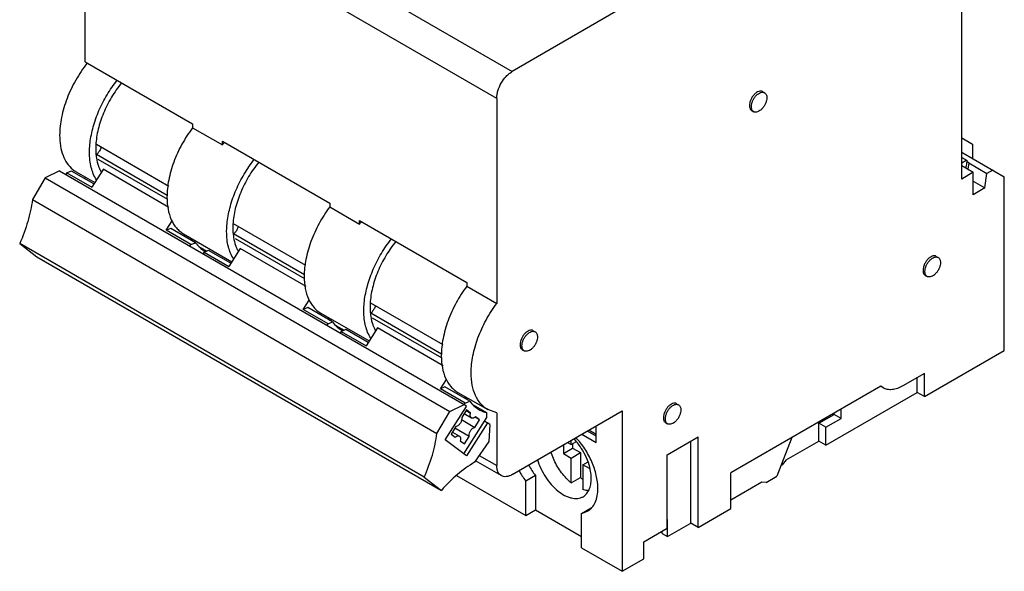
# Model space of a CAD drawing. Header units: millimetres. Extents: x 13 to 103, y 28 to 135.
# Tile 1 of 2: x 13 to 103, y 28 to 78. Entities that reach past the tile are written whole.
import ezdxf

# ---------------------------------------------------------------- set-up
doc = ezdxf.new("R2010")
doc.units = ezdxf.units.MM
doc.header["$LTSCALE"] = 10.57115
doc.layers.get('0').update_dxf_attribs({"linetype": 'CONTINUOUS'})

msp = doc.modelspace()

# ---------------------------------------------------------------- linework, layer by layer
at = {"color": 7, "linetype": 'Continuous'}
for p, q in [((20.696, 94.98), (58.244, 73.303)), ((19.282, 74.18), (19.282, 92.531)), ((56.829, 70.853), (19.282, 92.531)), ((99.256, 63.504), (99.256, 87.147)), ((68.285, 79.1), (58.244, 73.303)), ((19.282, 74.18), (29.075, 68.525)), ((81.094, 71.478), (81.271, 71.376)), ((56.829, 70.853), (56.829, 52.161)), ((80.094, 69.746), (80.271, 69.643)), ((29.075, 68.525), (29.075, 68.184)), ((29.075, 68.184), (31.798, 66.612)), ((26.897, 62.831), (20.301, 66.639)), ((31.798, 66.612), (31.798, 66.954)), ((31.798, 66.954), (41.591, 61.3)), ((99.256, 67.26), (100.246, 66.688)), ((100.246, 66.688), (100.246, 65.382)), ((26.765, 61.996), (20.306, 65.726)), ((99.362, 65.892), (99.256, 65.831)), ((99.362, 65.892), (103.145, 63.708)), ((20.438, 65.316), (26.78, 61.654)), ((99.256, 65.464), (99.749, 65.179)), ((99.256, 64.975), (99.679, 65.22)), ((99.256, 64.729), (100.316, 64.117)), ((99.746, 65.099), (99.927, 64.994)), ((99.902, 64.98), (99.821, 64.402)), ((99.902, 64.98), (99.927, 64.994)), ((99.902, 64.98), (101.564, 64.02)), ((16.94, 64.243), (15.641, 63.608)), ((16.94, 64.243), (53.851, 42.933)), ((17.609, 64.065), (17.512, 63.913)), ((18.028, 64.228), (17.609, 64.065)), ((17.609, 64.065), (19.872, 62.759)), ((20.061, 63.055), (18.028, 64.228)), ((18.46, 64.163), (20.147, 63.19)), ((20.908, 64.384), (19.872, 62.759)), ((26.922, 60.919), (20.911, 64.389)), ((100.316, 64.117), (99.256, 63.504)), ((100.316, 62.075), (100.316, 64.117)), ((101.377, 62.688), (101.564, 64.02)), ((102.084, 64.321), (101.564, 64.02)), ((15.641, 63.608), (14.462, 61.629)), ((15.641, 63.608), (52.552, 42.298)), ((19.282, 63.504), (19.282, 63.689)), ((100.316, 63.3), (101.377, 62.688)), ((103.145, 47.868), (103.145, 63.708)), ((101.377, 62.688), (100.316, 62.075)), ((14.462, 61.629), (51.373, 40.319)), ((41.591, 61.3), (41.591, 60.958)), ((41.591, 60.958), (44.314, 59.386)), ((26.66, 58.839), (27.201, 59.689)), ((39.413, 55.606), (32.817, 59.413)), ((44.314, 59.728), (54.107, 54.074)), ((44.314, 59.386), (44.314, 59.728)), ((27.079, 59.003), (26.66, 58.839)), ((28.923, 57.533), (26.66, 58.839)), ((29.341, 57.697), (27.079, 59.003)), ((28.254, 58.509), (32.662, 55.964)), ((39.281, 54.771), (32.822, 58.5)), ((13.303, 57.626), (14.869, 56.424)), ((50.214, 36.316), (13.303, 57.626)), ((28.826, 57.381), (28.923, 57.533)), ((28.976, 58.092), (28.89, 57.957)), ((28.899, 57.972), (29.075, 57.871)), ((28.923, 57.533), (29.341, 57.697)), ((29.075, 58.035), (29.075, 57.871)), ((32.953, 58.09), (39.296, 54.429)), ((29.645, 57.364), (30.381, 56.939)), ((30.125, 56.839), (30.028, 56.687)), ((30.543, 57.003), (30.125, 56.839)), ((30.125, 56.839), (32.388, 55.533)), ((32.576, 55.829), (30.543, 57.003)), ((33.423, 57.158), (32.388, 55.533)), ((39.438, 53.693), (33.427, 57.163)), ((14.869, 56.424), (51.78, 35.113)), ((96.934, 56.454), (97.11, 56.352)), ((54.107, 54.074), (54.107, 53.732)), ((95.934, 54.722), (96.11, 54.62)), ((54.107, 53.732), (56.829, 52.161)), ((39.176, 51.614), (39.717, 52.463)), ((51.929, 48.38), (45.333, 52.188)), ((39.594, 51.777), (39.176, 51.614)), ((41.439, 50.307), (39.176, 51.614)), ((41.857, 50.471), (39.594, 51.777)), ((40.77, 51.283), (45.178, 48.738)), ((51.797, 47.545), (45.338, 51.274)), ((41.492, 50.866), (41.406, 50.731)), ((41.415, 50.746), (41.591, 50.645)), ((41.439, 50.307), (41.857, 50.471)), ((41.591, 50.809), (41.591, 50.645)), ((45.469, 50.864), (51.812, 47.203)), ((41.342, 50.155), (41.439, 50.307)), ((42.16, 50.138), (42.897, 49.713)), ((42.641, 49.613), (42.544, 49.461)), ((43.059, 49.777), (42.641, 49.613)), ((42.641, 49.613), (44.903, 48.307)), ((45.092, 48.603), (43.059, 49.777)), ((45.939, 49.932), (44.903, 48.307)), ((51.954, 46.467), (45.943, 49.937)), ((60.164, 49.677), (60.341, 49.575)), ((59.164, 47.945), (59.341, 47.843)), ((95.862, 43.663), (103.145, 47.868)), ((51.692, 44.388), (52.233, 45.237)), ((95.862, 45.786), (93.882, 44.643)), ((95.19, 44.051), (95.19, 45.398)), ((95.862, 43.663), (95.862, 45.786)), ((52.11, 44.551), (51.692, 44.388)), ((53.954, 43.081), (51.692, 44.388)), ((54.373, 43.245), (52.11, 44.551)), ((53.286, 44.057), (56.008, 42.486)), ((91.867, 44.623), (78.184, 36.723)), ((86.846, 39.234), (95.19, 44.051)), ((91.837, 44.606), (91.852, 44.597)), ((92.082, 44.465), (91.867, 44.623)), ((95.862, 43.663), (95.19, 44.051)), ((54.007, 43.641), (53.921, 43.506)), ((53.931, 43.521), (54.107, 43.419)), ((53.954, 43.081), (54.373, 43.245)), ((54.107, 43.583), (54.107, 43.419)), ((51.373, 40.319), (52.552, 42.298)), ((52.123, 39.741), (54.057, 42.775)), ((52.552, 42.298), (53.851, 42.933)), ((54.064, 42.45), (53.632, 41.766)), ((54.057, 42.775), (53.851, 42.933)), ((53.857, 42.929), (53.954, 43.081)), ((54.036, 42.401), (54.44, 42.168)), ((54.44, 42.168), (54.064, 42.45)), ((54.676, 42.913), (55.89, 42.212)), ((56.829, 42.189), (56.008, 42.486)), ((58.244, 36.56), (68.285, 42.357)), ((68.285, 42.357), (68.285, 27.742)), ((73.246, 43.023), (73.422, 42.921)), ((88.26, 41.683), (88.26, 42.541)), ((53.614, 41.567), (54.838, 40.861)), ((55.905, 41.761), (53.798, 38.456)), ((53.855, 42.119), (54.525, 41.732)), ((54.837, 40.86), (55.27, 41.544)), ((55.27, 41.544), (54.866, 41.778)), ((55.27, 41.544), (54.894, 41.826)), ((55.709, 41.453), (55.991, 41.29)), ((55.89, 42.212), (55.905, 41.761)), ((56.829, 42.189), (56.829, 37.377)), ((86.21, 41.234), (87.624, 42.051)), ((86.846, 40.867), (88.26, 41.683)), ((87.624, 42.051), (87.624, 42.173)), ((88.26, 41.683), (87.624, 42.051)), ((53.109, 40.941), (52.676, 40.256)), ((52.781, 40.438), (53.421, 40.069)), ((54.315, 40.034), (53.018, 40.783)), ((55.991, 41.29), (54.058, 38.256)), ((56.199, 41.131), (55.991, 41.29)), ((56.199, 41.131), (56.1, 39.577)), ((65.916, 40.05), (65.103, 40.52)), ((65.916, 40.214), (65.244, 40.602)), ((65.916, 39.479), (65.916, 40.989)), ((72.246, 41.291), (72.422, 41.188)), ((86.846, 40.867), (86.21, 41.234)), ((86.21, 39.601), (86.21, 41.234)), ((86.846, 39.234), (86.846, 40.867)), ((54.058, 38.256), (52.123, 39.741)), ((52.676, 40.256), (53.052, 39.974)), ((53.506, 39.633), (53.882, 39.35)), ((53.882, 39.35), (54.315, 40.034)), ((56.1, 39.577), (54.809, 37.681)), ((63.618, 39.295), (63.618, 39.663)), ((63.618, 39.295), (64.058, 39.549)), ((64.608, 40.234), (65.916, 39.479)), ((72.386, 38.356), (75.214, 39.989)), ((74.542, 32.13), (74.542, 39.601)), ((75.214, 31.743), (75.214, 39.989)), ((83.759, 39.942), (82.391, 36.417)), ((83.254, 37.895), (86.21, 39.601)), ((86.846, 39.234), (86.21, 39.601)), ((62.911, 39.254), (62.911, 38.479)), ((62.911, 38.479), (63.759, 38.968)), ((63.299, 39.479), (63.618, 39.295)), ((63.759, 39.377), (63.759, 38.968)), ((63.759, 38.968), (64.466, 38.56)), ((57.244, 36.461), (54.889, 37.82)), ((55.23, 38.3), (56.829, 37.377)), ((62.911, 38.479), (63.618, 38.07)), ((63.618, 38.07), (64.466, 38.56)), ((63.618, 35.808), (63.618, 38.07)), ((64.466, 38.56), (64.466, 36.298)), ((64.678, 37.458), (65.16, 37.736)), ((72.386, 31.661), (72.386, 38.356)), ((83.254, 37.895), (82.886, 37.438)), ((65.281, 37.11), (64.678, 37.458)), ((64.678, 37.458), (64.678, 35.195)), ((82.886, 37.438), (82.759, 37.364)), ((50.214, 36.316), (51.78, 35.113)), ((53.165, 36.471), (59.481, 32.824)), ((60.365, 36.469), (59.481, 35.958)), ((59.481, 32.824), (59.481, 35.958)), ((60.365, 36.469), (60.365, 33.335)), ((63.618, 35.808), (64.466, 36.298)), ((78.184, 33.457), (78.184, 36.723)), ((81.401, 35.845), (82.391, 36.417)), ((81.034, 35.878), (78.184, 34.233)), ((81.401, 35.845), (81.034, 35.878)), ((59.481, 32.824), (60.365, 33.335)), ((60.365, 33.335), (64.572, 30.906)), ((64.572, 33.019), (65.456, 33.529)), ((75.214, 31.743), (78.184, 33.457)), ((64.572, 33.019), (65.104, 33.209)), ((64.572, 29.885), (64.572, 33.019)), ((72.386, 32.437), (72.421, 32.457)), ((72.421, 30.906), (72.421, 32.457)), ((70.264, 30.436), (72.386, 31.661)), ((72.421, 30.906), (74.542, 32.13)), ((75.214, 31.743), (74.542, 32.13)), ((71.926, 31.191), (71.926, 31.396)), ((71.926, 31.191), (72.421, 30.906)), ((64.572, 29.885), (68.285, 27.742)), ((70.264, 28.885), (70.264, 30.436)), ((68.285, 27.742), (70.264, 28.885))]:
    msp.add_line(p, q, dxfattribs=at)
for centre, radius, start, end in [((26.708, 66.255), 6.471, 176.84128, 179.9584), ((41.465, 59.364), 12.083, 142.62444, 143.13842), ((41.376, 59.432), 11.971, 141.71609, 142.62509), ((19.64, 66.521), 1.038, 309.94346, 312.75576), ((97.134, 65.257), 2.616, 356.54665, 358.29117), ((19.688, 66.288), 2.454, 231.24824, 239.97962), ((23.293, 65.649), 2.968, 206.6056, 208.74747), ((23.197, 65.596), 2.858, 208.74858, 210.83406), ((39.224, 59.029), 6.471, 176.84128, 179.9584), ((53.981, 52.138), 12.083, 142.62444, 143.13842), ((53.892, 52.206), 11.971, 141.71609, 142.62509), ((32.156, 59.295), 1.038, 309.94346, 312.75576), ((31.458, 59.16), 2.566, 240.0021, 242.14985), ((35.809, 58.423), 2.968, 206.6056, 208.74747), ((35.712, 58.37), 2.858, 208.74858, 210.83406), ((51.74, 51.803), 6.471, 176.84128, 179.9584), ((44.671, 52.069), 1.038, 309.94346, 312.75576), ((43.974, 51.934), 2.566, 240.0021, 242.14985), ((48.324, 51.197), 2.968, 206.60904, 208.74963), ((48.228, 51.144), 2.858, 208.75075, 210.83407), ((65.803, 40.72), 7.914, 208.69834, 216.99034), ((66.644, 41.203), 7.864, 208.67175, 217.01693), ((67.158, 39.562), 4.231, 230.49281, 234.11108), ((65.169, 35.217), 1.712, 279.66152, 281.50342)]:
    msp.add_arc(centre, radius, start, end, dxfattribs=at)
for points, knots in [([(19.461, 74.072), (19.076, 73.582), (18.38, 72.543), (17.587, 70.877), (17.081, 69.186), (16.949, 68.048), (16.949, 67.505)], [0, 0, 0, 0, 0.261668, 0.522782, 0.772089, 1, 1, 1, 1]), ([(56.829, 70.853), (56.829, 70.965), (56.85, 71.198), (56.961, 71.675), (57.219, 72.261), (57.598, 72.778), (57.956, 73.113), (58.147, 73.247), (58.244, 73.303)], [0, 0, 0, 0, 0.114226, 0.23756, 0.500002, 0.762442, 0.885775, 1, 1, 1, 1]), ([(19.724, 66.816), (19.781, 67.304), (19.986, 68.302), (20.512, 69.768), (21.244, 71.193), (21.855, 72.083), (22.187, 72.504)], [0, 0, 0, 0, 0.235279, 0.485548, 0.743236, 1, 1, 1, 1]), ([(22.603, 72.268), (22.264, 71.854), (21.645, 70.971), (20.922, 69.546), (20.432, 68.084), (20.273, 67.091), (20.246, 66.612)], [0, 0, 0, 0, 0.258438, 0.518077, 0.768365, 1, 1, 1, 1]), ([(81.094, 71.478), (81.07, 71.492), (81.015, 71.514), (80.892, 71.533), (80.717, 71.498), (80.511, 71.385), (80.313, 71.21), (80.138, 70.987), (80, 70.732), (79.911, 70.469), (79.887, 70.289), (79.887, 70.203)], [0, 0, 0, 0, 0.042876, 0.087516, 0.186922, 0.304239, 0.437963, 0.582366, 0.729555, 0.871285, 1, 1, 1, 1]), ([(80.064, 70.101), (80.064, 70.187), (80.088, 70.366), (80.177, 70.63), (80.315, 70.885), (80.489, 71.108), (80.687, 71.283), (80.893, 71.396), (81.068, 71.431), (81.192, 71.412), (81.246, 71.39), (81.271, 71.375)], [0, 0, 0, 0, 0.128714, 0.270431, 0.417611, 0.562013, 0.695742, 0.813065, 0.912476, 0.95712, 1, 1, 1, 1]), ([(81.271, 71.375), (81.304, 71.356), (81.366, 71.305), (81.432, 71.197), (81.471, 71.065), (81.478, 70.968), (81.478, 70.918)], [0, 0, 0, 0, 0.21769, 0.450886, 0.71062, 1, 1, 1, 1]), ([(79.887, 70.203), (79.887, 70.153), (79.895, 70.056), (79.934, 69.924), (80, 69.816), (80.061, 69.765), (80.094, 69.746)], [0, 0, 0, 0, 0.289398, 0.549129, 0.782315, 1, 1, 1, 1]), ([(80.271, 69.644), (80.238, 69.663), (80.176, 69.714), (80.111, 69.822), (80.072, 69.954), (80.064, 70.051), (80.064, 70.101)], [0, 0, 0, 0, 0.21769, 0.450886, 0.71062, 1, 1, 1, 1]), ([(81.478, 70.918), (81.478, 70.832), (81.454, 70.653), (81.365, 70.389), (81.228, 70.134), (81.053, 69.911), (80.855, 69.736), (80.649, 69.623), (80.474, 69.588), (80.35, 69.607), (80.296, 69.629), (80.271, 69.644)], [0, 0, 0, 0, 0.128714, 0.270431, 0.417611, 0.562013, 0.695742, 0.813065, 0.912476, 0.95712, 1, 1, 1, 1]), ([(16.949, 67.505), (16.949, 67.175), (16.994, 66.543), (17.219, 65.664), (17.597, 64.924), (17.956, 64.532), (18.152, 64.374)], [0, 0, 0, 0, 0.286451, 0.546147, 0.781681, 1, 1, 1, 1]), ([(29.075, 68.184), (28.716, 67.704), (28.068, 66.693), (27.332, 65.084), (26.864, 63.46), (26.742, 62.371), (26.742, 61.851)], [0, 0, 0, 0, 0.262704, 0.523555, 0.772227, 1, 1, 1, 1]), ([(19.671, 65.933), (19.671, 66.005), (19.676, 66.3), (19.698, 66.594), (19.724, 66.816)], [0, 0, 0, 0, 0.243545, 1, 1, 1, 1]), ([(20.302, 63.442), (20.083, 63.779), (19.845, 64.374), (19.695, 65.228), (19.671, 65.693), (19.671, 65.933)], [0, 0, 0, 0, 0.463991, 0.722874, 1, 1, 1, 1]), ([(20.237, 66.26), (20.237, 66.21), (20.239, 66.015), (20.251, 65.821), (20.266, 65.676)], [0, 0, 0, 0, 0.255383, 1, 1, 1, 1]), ([(20.266, 65.676), (20.275, 65.587), (20.32, 65.25), (20.401, 64.916), (20.486, 64.68)], [0, 0, 0, 0, 0.262049, 1, 1, 1, 1]), ([(20.555, 66.015), (20.54, 65.991), (20.478, 65.899), (20.405, 65.815), (20.344, 65.759)], [0, 0, 0, 0, 0.256723, 1, 1, 1, 1]), ([(20.725, 66.419), (20.717, 66.385), (20.678, 66.244), (20.614, 66.109), (20.555, 66.015)], [0, 0, 0, 0, 0.241493, 1, 1, 1, 1]), ([(32.24, 59.59), (32.297, 60.078), (32.502, 61.077), (33.028, 62.542), (33.76, 63.968), (34.37, 64.857), (34.703, 65.278)], [0, 0, 0, 0, 0.235279, 0.485548, 0.743236, 1, 1, 1, 1]), ([(35.119, 65.042), (34.779, 64.628), (34.161, 63.745), (33.438, 62.32), (32.948, 60.858), (32.789, 59.865), (32.762, 59.386)], [0, 0, 0, 0, 0.258438, 0.518077, 0.768365, 1, 1, 1, 1]), ([(99.623, 64.498), (99.64, 64.543), (99.705, 64.738), (99.736, 64.943), (99.746, 65.099)], [0, 0, 0, 0, 0.235529, 1, 1, 1, 1]), ([(20.486, 64.68), (20.497, 64.649), (20.543, 64.526), (20.596, 64.407), (20.639, 64.32)], [0, 0, 0, 0, 0.254833, 1, 1, 1, 1]), ([(14.462, 61.629), (14.375, 60.959), (14.079, 59.591), (13.594, 58.281), (13.303, 57.626)], [0, 0, 0, 0, 0.485139, 1, 1, 1, 1]), ([(26.742, 61.851), (26.742, 61.481), (26.798, 60.777), (27.083, 59.811), (27.491, 59.145), (27.904, 58.739), (28.134, 58.578), (28.254, 58.509)], [0, 0, 0, 0, 0.28958, 0.548635, 0.781638, 0.891827, 1, 1, 1, 1]), ([(41.591, 60.958), (41.231, 60.478), (40.584, 59.467), (39.848, 57.858), (39.379, 56.234), (39.258, 55.145), (39.258, 54.625)], [0, 0, 0, 0, 0.262704, 0.523555, 0.772227, 1, 1, 1, 1]), ([(32.187, 58.707), (32.187, 58.779), (32.191, 59.074), (32.214, 59.368), (32.24, 59.59)], [0, 0, 0, 0, 0.243545, 1, 1, 1, 1]), ([(32.818, 56.216), (32.599, 56.553), (32.361, 57.148), (32.211, 58.002), (32.187, 58.467), (32.187, 58.707)], [0, 0, 0, 0, 0.463991, 0.722874, 1, 1, 1, 1]), ([(32.752, 59.034), (32.752, 58.984), (32.755, 58.789), (32.767, 58.595), (32.782, 58.45)], [0, 0, 0, 0, 0.255383, 1, 1, 1, 1]), ([(32.782, 58.45), (32.791, 58.362), (32.835, 58.024), (32.917, 57.691), (33.002, 57.454)], [0, 0, 0, 0, 0.262049, 1, 1, 1, 1]), ([(33.071, 58.789), (33.056, 58.765), (32.994, 58.674), (32.921, 58.589), (32.86, 58.533)], [0, 0, 0, 0, 0.256723, 1, 1, 1, 1]), ([(33.24, 59.194), (33.233, 59.159), (33.194, 59.018), (33.13, 58.883), (33.071, 58.789)], [0, 0, 0, 0, 0.241493, 1, 1, 1, 1]), ([(29.341, 57.697), (29.454, 57.542), (29.707, 57.257), (30.014, 57.031), (30.175, 56.938)], [0, 0, 0, 0, 0.507442, 1, 1, 1, 1]), ([(44.756, 52.364), (44.812, 52.852), (45.018, 53.851), (45.544, 55.316), (46.276, 56.742), (46.886, 57.631), (47.219, 58.052)], [0, 0, 0, 0, 0.235279, 0.485548, 0.743236, 1, 1, 1, 1]), ([(47.635, 57.816), (47.295, 57.402), (46.677, 56.519), (45.954, 55.094), (45.464, 53.632), (45.304, 52.639), (45.278, 52.16)], [0, 0, 0, 0, 0.258438, 0.518077, 0.768365, 1, 1, 1, 1]), ([(33.002, 57.454), (33.013, 57.423), (33.059, 57.301), (33.112, 57.181), (33.155, 57.094)], [0, 0, 0, 0, 0.254833, 1, 1, 1, 1]), ([(96.933, 56.454), (96.909, 56.468), (96.855, 56.491), (96.731, 56.509), (96.556, 56.475), (96.35, 56.362), (96.152, 56.186), (95.977, 55.963), (95.84, 55.709), (95.75, 55.445), (95.726, 55.265), (95.726, 55.18)], [0, 0, 0, 0, 0.042876, 0.087516, 0.186922, 0.304239, 0.437963, 0.582366, 0.729555, 0.871285, 1, 1, 1, 1]), ([(95.903, 55.077), (95.903, 55.163), (95.927, 55.343), (96.016, 55.607), (96.154, 55.861), (96.329, 56.084), (96.527, 56.26), (96.733, 56.373), (96.907, 56.407), (97.031, 56.388), (97.086, 56.366), (97.11, 56.352)], [0, 0, 0, 0, 0.128714, 0.270431, 0.417611, 0.562013, 0.695742, 0.813065, 0.912476, 0.95712, 1, 1, 1, 1]), ([(97.317, 55.894), (97.317, 55.808), (97.293, 55.629), (97.204, 55.365), (97.067, 55.111), (96.892, 54.887), (96.694, 54.712), (96.488, 54.599), (96.313, 54.565), (96.189, 54.583), (96.135, 54.605), (96.11, 54.62)], [0, 0, 0, 0, 0.128714, 0.270431, 0.417611, 0.562013, 0.695742, 0.813065, 0.912476, 0.95712, 1, 1, 1, 1]), ([(97.11, 56.352), (97.143, 56.333), (97.205, 56.281), (97.271, 56.173), (97.31, 56.041), (97.317, 55.945), (97.317, 55.894)], [0, 0, 0, 0, 0.21769, 0.450886, 0.71062, 1, 1, 1, 1]), ([(95.726, 55.18), (95.726, 55.129), (95.734, 55.033), (95.773, 54.9), (95.839, 54.793), (95.901, 54.741), (95.934, 54.722)], [0, 0, 0, 0, 0.289398, 0.549129, 0.782315, 1, 1, 1, 1]), ([(96.11, 54.62), (96.077, 54.639), (96.016, 54.691), (95.95, 54.798), (95.911, 54.931), (95.903, 55.027), (95.903, 55.077)], [0, 0, 0, 0, 0.21769, 0.450886, 0.71062, 1, 1, 1, 1]), ([(39.258, 54.625), (39.258, 54.255), (39.314, 53.551), (39.598, 52.585), (40.007, 51.919), (40.42, 51.513), (40.65, 51.352), (40.77, 51.283)], [0, 0, 0, 0, 0.28958, 0.548635, 0.781638, 0.891827, 1, 1, 1, 1]), ([(54.107, 53.732), (53.747, 53.252), (53.099, 52.242), (52.364, 50.632), (51.895, 49.009), (51.774, 47.919), (51.774, 47.399)], [0, 0, 0, 0, 0.262704, 0.523555, 0.772227, 1, 1, 1, 1]), ([(44.703, 51.482), (44.703, 51.553), (44.707, 51.848), (44.73, 52.142), (44.756, 52.364)], [0, 0, 0, 0, 0.243545, 1, 1, 1, 1]), ([(54.496, 45.827), (54.496, 46.348), (54.618, 47.437), (55.086, 49.061), (55.822, 50.67), (56.47, 51.681), (56.829, 52.161)], [0, 0, 0, 0, 0.227773, 0.476445, 0.737296, 1, 1, 1, 1]), ([(45.334, 48.99), (45.115, 49.327), (44.877, 49.922), (44.727, 50.776), (44.703, 51.241), (44.703, 51.482)], [0, 0, 0, 0, 0.463991, 0.722874, 1, 1, 1, 1]), ([(45.268, 51.808), (45.268, 51.758), (45.271, 51.564), (45.283, 51.369), (45.298, 51.225)], [0, 0, 0, 0, 0.255383, 1, 1, 1, 1]), ([(45.298, 51.225), (45.307, 51.136), (45.351, 50.798), (45.433, 50.465), (45.517, 50.228)], [0, 0, 0, 0, 0.262049, 1, 1, 1, 1]), ([(45.587, 51.564), (45.571, 51.54), (45.51, 51.448), (45.436, 51.363), (45.376, 51.307)], [0, 0, 0, 0, 0.256723, 1, 1, 1, 1]), ([(45.756, 51.968), (45.749, 51.933), (45.71, 51.792), (45.646, 51.658), (45.587, 51.564)], [0, 0, 0, 0, 0.241493, 1, 1, 1, 1]), ([(41.857, 50.471), (41.97, 50.316), (42.223, 50.031), (42.53, 49.805), (42.691, 49.712)], [0, 0, 0, 0, 0.507442, 1, 1, 1, 1]), ([(45.517, 50.228), (45.529, 50.197), (45.575, 50.075), (45.627, 49.955), (45.671, 49.868)], [0, 0, 0, 0, 0.254835, 1, 1, 1, 1]), ([(60.164, 49.677), (60.139, 49.691), (60.085, 49.714), (59.961, 49.732), (59.786, 49.698), (59.58, 49.585), (59.382, 49.41), (59.208, 49.186), (59.07, 48.932), (58.981, 48.668), (58.957, 48.488), (58.957, 48.403)], [0, 0, 0, 0, 0.042876, 0.087516, 0.186922, 0.304239, 0.437963, 0.582366, 0.729555, 0.871285, 1, 1, 1, 1]), ([(59.134, 48.301), (59.134, 48.386), (59.158, 48.566), (59.247, 48.83), (59.385, 49.084), (59.559, 49.308), (59.757, 49.483), (59.963, 49.596), (60.138, 49.63), (60.262, 49.612), (60.316, 49.589), (60.341, 49.575)], [0, 0, 0, 0, 0.128714, 0.270431, 0.417611, 0.562013, 0.695742, 0.813065, 0.912476, 0.95712, 1, 1, 1, 1]), ([(60.341, 49.575), (60.374, 49.556), (60.436, 49.504), (60.501, 49.397), (60.54, 49.264), (60.548, 49.168), (60.548, 49.117)], [0, 0, 0, 0, 0.21769, 0.450886, 0.71062, 1, 1, 1, 1]), ([(60.548, 49.117), (60.548, 49.032), (60.524, 48.852), (60.435, 48.588), (60.297, 48.334), (60.123, 48.11), (59.925, 47.935), (59.719, 47.822), (59.544, 47.788), (59.42, 47.806), (59.366, 47.829), (59.341, 47.843)], [0, 0, 0, 0, 0.128714, 0.270431, 0.417611, 0.562013, 0.695742, 0.813065, 0.912476, 0.95712, 1, 1, 1, 1]), ([(58.957, 48.403), (58.957, 48.352), (58.965, 48.256), (59.004, 48.123), (59.069, 48.016), (59.131, 47.964), (59.164, 47.945)], [0, 0, 0, 0, 0.289398, 0.549129, 0.782315, 1, 1, 1, 1]), ([(59.341, 47.843), (59.308, 47.862), (59.246, 47.914), (59.18, 48.021), (59.142, 48.154), (59.134, 48.25), (59.134, 48.301)], [0, 0, 0, 0, 0.21769, 0.450886, 0.71062, 1, 1, 1, 1]), ([(51.774, 47.399), (51.774, 47.029), (51.83, 46.326), (52.114, 45.36), (52.523, 44.693), (52.936, 44.287), (53.166, 44.126), (53.286, 44.057)], [0, 0, 0, 0, 0.28958, 0.548635, 0.781638, 0.891827, 1, 1, 1, 1]), ([(56.008, 42.486), (55.888, 42.555), (55.658, 42.715), (55.245, 43.121), (54.837, 43.788), (54.552, 44.754), (54.496, 45.457), (54.496, 45.827)], [0, 0, 0, 0, 0.108173, 0.218362, 0.451365, 0.71042, 1, 1, 1, 1]), ([(93.882, 44.643), (93.724, 44.552), (93.41, 44.402), (92.927, 44.286), (92.473, 44.297), (92.201, 44.396), (92.082, 44.465)], [0, 0, 0, 0, 0.28974, 0.549024, 0.78214, 1, 1, 1, 1]), ([(54.373, 43.245), (54.486, 43.09), (54.738, 42.805), (55.046, 42.579), (55.207, 42.486)], [0, 0, 0, 0, 0.507442, 1, 1, 1, 1]), ([(55.207, 42.486), (55.26, 42.456), (55.477, 42.34), (55.71, 42.257), (55.89, 42.212)], [0, 0, 0, 0, 0.248262, 1, 1, 1, 1]), ([(73.246, 43.023), (73.221, 43.037), (73.167, 43.059), (73.043, 43.078), (72.868, 43.043), (72.662, 42.93), (72.464, 42.755), (72.289, 42.532), (72.152, 42.277), (72.062, 42.013), (72.038, 41.834), (72.038, 41.748)], [0, 0, 0, 0, 0.042876, 0.087516, 0.186922, 0.304239, 0.437963, 0.582366, 0.729555, 0.871285, 1, 1, 1, 1]), ([(72.215, 41.646), (72.215, 41.732), (72.239, 41.911), (72.328, 42.175), (72.466, 42.429), (72.641, 42.653), (72.839, 42.828), (73.045, 42.941), (73.219, 42.975), (73.343, 42.957), (73.398, 42.935), (73.422, 42.92)], [0, 0, 0, 0, 0.128714, 0.270431, 0.417611, 0.562013, 0.695742, 0.813065, 0.912476, 0.95712, 1, 1, 1, 1]), ([(73.629, 42.463), (73.629, 42.377), (73.605, 42.198), (73.516, 41.934), (73.379, 41.679), (73.204, 41.456), (73.006, 41.281), (72.8, 41.168), (72.625, 41.133), (72.501, 41.152), (72.447, 41.174), (72.422, 41.188)], [0, 0, 0, 0, 0.128714, 0.270431, 0.417611, 0.562013, 0.695742, 0.813065, 0.912476, 0.95712, 1, 1, 1, 1]), ([(73.422, 42.92), (73.455, 42.901), (73.517, 42.85), (73.583, 42.742), (73.622, 42.61), (73.629, 42.513), (73.629, 42.463)], [0, 0, 0, 0, 0.21769, 0.450886, 0.71062, 1, 1, 1, 1]), ([(53.643, 41.665), (53.643, 41.584), (53.606, 41.416), (53.504, 41.227), (53.392, 41.095), (53.278, 40.997), (53.176, 40.948), (53.109, 40.941)], [0, 0, 0, 0, 0.251715, 0.528742, 0.664027, 0.790111, 1, 1, 1, 1]), ([(53.632, 41.766), (53.633, 41.759), (53.64, 41.725), (53.643, 41.691), (53.643, 41.665)], [0, 0, 0, 0, 0.237645, 1, 1, 1, 1]), ([(54.411, 41.984), (54.411, 41.998), (54.414, 42.06), (54.427, 42.122), (54.44, 42.168)], [0, 0, 0, 0, 0.235697, 1, 1, 1, 1]), ([(54.525, 41.732), (54.507, 41.742), (54.473, 41.771), (54.437, 41.83), (54.416, 41.903), (54.411, 41.956), (54.411, 41.984)], [0, 0, 0, 0, 0.217685, 0.450892, 0.710677, 1, 1, 1, 1]), ([(54.894, 41.826), (54.864, 41.8), (54.801, 41.755), (54.702, 41.712), (54.607, 41.701), (54.549, 41.718), (54.525, 41.732)], [0, 0, 0, 0, 0.301126, 0.566183, 0.794802, 1, 1, 1, 1]), ([(72.038, 41.748), (72.038, 41.698), (72.046, 41.601), (72.085, 41.469), (72.151, 41.361), (72.213, 41.31), (72.246, 41.291)], [0, 0, 0, 0, 0.289398, 0.549129, 0.782315, 1, 1, 1, 1]), ([(72.422, 41.188), (72.389, 41.207), (72.328, 41.259), (72.262, 41.367), (72.223, 41.499), (72.215, 41.596), (72.215, 41.646)], [0, 0, 0, 0, 0.21769, 0.450886, 0.71062, 1, 1, 1, 1]), ([(54.303, 40.136), (54.303, 40.216), (54.341, 40.385), (54.443, 40.574), (54.554, 40.705), (54.668, 40.804), (54.77, 40.852), (54.837, 40.86)], [0, 0, 0, 0, 0.251715, 0.528742, 0.664027, 0.790111, 1, 1, 1, 1]), ([(50.214, 36.316), (50.505, 36.971), (50.99, 38.281), (51.287, 39.648), (51.373, 40.319)], [0, 0, 0, 0, 0.514861, 1, 1, 1, 1]), ([(53.052, 39.974), (53.083, 40), (53.145, 40.046), (53.244, 40.089), (53.339, 40.1), (53.397, 40.082), (53.421, 40.069)], [0, 0, 0, 0, 0.301126, 0.566183, 0.794802, 1, 1, 1, 1]), ([(53.421, 40.069), (53.439, 40.058), (53.473, 40.03), (53.509, 39.971), (53.531, 39.898), (53.535, 39.845), (53.535, 39.817)], [0, 0, 0, 0, 0.217685, 0.450892, 0.710677, 1, 1, 1, 1]), ([(53.535, 39.817), (53.535, 39.802), (53.532, 39.74), (53.52, 39.678), (53.506, 39.633)], [0, 0, 0, 0, 0.235697, 1, 1, 1, 1]), ([(54.315, 40.034), (54.313, 40.042), (54.306, 40.075), (54.303, 40.11), (54.303, 40.136)], [0, 0, 0, 0, 0.237645, 1, 1, 1, 1]), ([(64.71, 38.702), (64.649, 38.807), (64.399, 39.213), (64.101, 39.59), (63.855, 39.847)], [0, 0, 0, 0, 0.254518, 1, 1, 1, 1]), ([(66.057, 35.315), (66.057, 35.709), (65.947, 36.538), (65.534, 37.755), (64.899, 38.927), (64.344, 39.634), (64.04, 39.954)], [0, 0, 0, 0, 0.22912, 0.481216, 0.743179, 1, 1, 1, 1]), ([(65.367, 37.014), (65.307, 37.304), (65.13, 37.886), (64.865, 38.434), (64.71, 38.702)], [0, 0, 0, 0, 0.488719, 1, 1, 1, 1]), ([(60.55, 37.923), (60.631, 37.647), (60.839, 37.1), (61.263, 36.334), (61.783, 35.645), (62.369, 35.073), (62.9, 34.71), (63.329, 34.514), (63.723, 34.391), (64.116, 34.356), (64.476, 34.431), (64.636, 34.502), (64.711, 34.544)], [0, 0, 0, 0, 0.144957, 0.293658, 0.440133, 0.578707, 0.704758, 0.762266, 0.815911, 0.912361, 0.956814, 1, 1, 1, 1]), ([(63.061, 36.346), (62.768, 36.674), (62.261, 37.398), (61.913, 38.21), (61.79, 38.629)], [0, 0, 0, 0, 0.501688, 1, 1, 1, 1]), ([(54.809, 37.681), (54.26, 37.359), (53.18, 36.573), (52.236, 35.632), (51.78, 35.113)], [0, 0, 0, 0, 0.479712, 1, 1, 1, 1]), ([(57.244, 36.461), (57.178, 36.499), (57.054, 36.603), (56.923, 36.818), (56.845, 37.082), (56.829, 37.275), (56.829, 37.377)], [0, 0, 0, 0, 0.217783, 0.450909, 0.710296, 1, 1, 1, 1]), ([(65.456, 36.192), (65.456, 36.258), (65.448, 36.534), (65.41, 36.808), (65.367, 37.014)], [0, 0, 0, 0, 0.23902, 1, 1, 1, 1]), ([(58.244, 36.56), (58.156, 36.509), (57.981, 36.426), (57.713, 36.362), (57.461, 36.368), (57.31, 36.423), (57.244, 36.461)], [0, 0, 0, 0, 0.289703, 0.549089, 0.782216, 1, 1, 1, 1]), ([(63.618, 35.808), (63.569, 35.848), (63.373, 36.016), (63.191, 36.2), (63.061, 36.346)], [0, 0, 0, 0, 0.242935, 1, 1, 1, 1]), ([(64.711, 34.544), (64.829, 34.613), (65.051, 34.8), (65.288, 35.187), (65.429, 35.663), (65.456, 36.01), (65.456, 36.192)], [0, 0, 0, 0, 0.21778, 0.450923, 0.71026, 1, 1, 1, 1]), ([(65.233, 35.091), (65.188, 35.093), (65, 35.107), (64.815, 35.15), (64.678, 35.195)], [0, 0, 0, 0, 0.238465, 1, 1, 1, 1]), ([(65.104, 33.209), (65.18, 33.252), (65.325, 33.354), (65.585, 33.609), (65.843, 34.029), (66.022, 34.638), (66.057, 35.082), (66.057, 35.315)], [0, 0, 0, 0, 0.108172, 0.218361, 0.451365, 0.710421, 1, 1, 1, 1])]:
    msp.add_open_spline(points, degree=3, knots=knots, dxfattribs=at)

doc.saveas('drawing.dxf')
